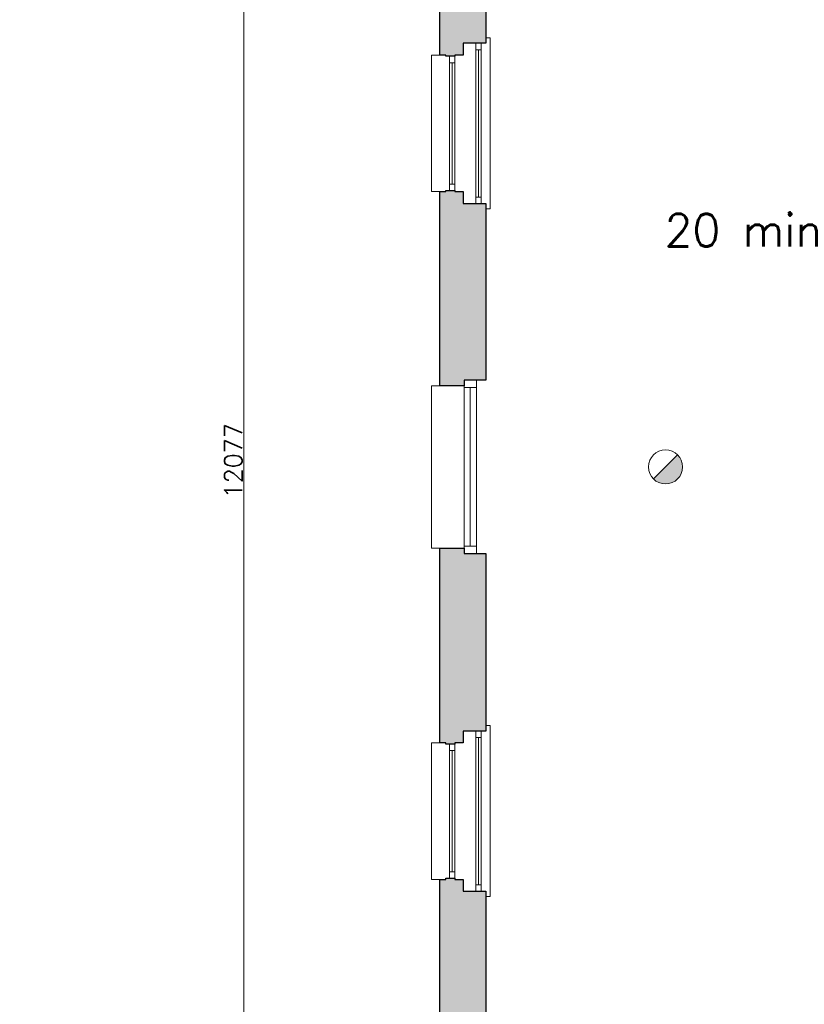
# Model space of a CAD drawing. Header units: millimetres. Extents: x -13022 to 1371524, y -38729 to 632593.
# Tile 187 of 256: x 994227 to 1001471, y -12361 to -3265. Entities that reach past the tile are written whole.
import ezdxf

# ---------------------------------------------------------------- set-up
doc = ezdxf.new("R2010")
doc.units = ezdxf.units.MM
doc.header["$LTSCALE"] = 35
doc.linetypes.add('DASHED', pattern=[200, 100, -100])
for name, color, linetype, lineweight in [('Al65----_beveiliging-inst', 92, 'Continuous', 9), ('B95 tekst', 7, 'Continuous', 25), ('brandveiligheid voorzieningen', 10, 'Continuous', 9)]:
    doc.layers.add(name, color=color, linetype=linetype, lineweight=lineweight)
for name, color, linetype in [('LAYER102', 1, 'Continuous'), ('LAYER111', 7, 'Continuous'), ('LAYER22', 7, 'Continuous'), ('LAYER28', 7, 'Continuous'), ('LAYER30', 7, 'Continuous')]:
    doc.layers.add(name, color=color, linetype=linetype)
doc.styles.add('Algemeen', font='simplex.shx', dxfattribs={"height": 2.5})
doc.styles.get("Standard").update_dxf_attribs({"font": 'simplex.shx'})
doc.dimstyles.new('~R----C~', dxfattribs={"dimtxt": 162, "dimasz": 180, "dimexe": 0.18, "dimexo": 0.0625, "dimgap": 16.2, "dimtad": 1, "dimdec": 0, "dimzin": 0, "dimdsep": 46, "dimtxsty": 'Standard', "dimcen": 0.09, "dimse1": 1, "dimse2": 1, "dimclrd": 7, "dimadec": 0, "dimazin": 0, "dimtfac": 1, "dimtdec": 4, "dimtmove": 0, "dimatfit": 3, "dimfxl": 1, "dimtolj": 1, "dimtzin": 0, "dimlwd": 13, "dimarcsym": 0})

# ---------------------------------------------------------------- blocks, each defined once
blk = doc.blocks.new('*D214')
at = {"layer": 'Defpoints', "color": 0, "linetype": 'Continuous', "transparency": 16777216}
for p in [(996296.4, -1301.7), (997995.4, -1301.7), (997995.4, -13378.3)]:
    blk.add_point(p, dxfattribs=at)
at = {"layer": 'LAYER102', "color": 7, "linetype": 'Continuous', "lineweight": 13, "transparency": 16777216}
blk.add_line((996296.4, -13198.3), (996296.4, -1481.7), dxfattribs=at)
at = {"layer": 'LAYER102', "color": 7, "linetype": 'Continuous', "transparency": 16777216}
for points in [[(996266.4, -1481.7), (996326.4, -1481.7), (996296.4, -1301.7)], [(996266.4, -13198.3), (996326.4, -13198.3), (996296.4, -13378.3)]]:
    blk.add_solid(points, dxfattribs=at)
at = {"layer": 'LAYER102', "color": 0, "linetype": 'Continuous', "transparency": 16777216, "insert": (996199.2, -7340), "char_height": 162, "attachment_point": 5, "rotation": 90}
blk.add_mtext('\\A1;12077', dxfattribs=at)
blk = doc.blocks.new('Brandmelder')
at = {"layer": 'brandveiligheid voorzieningen'}
blk.add_hatch(color=256, dxfattribs=at).paths.add_polyline_path([(76.62, -89.8, 0.198912), (75.85, -87.94), (72.13, -91.66, 0.668179)])
blk.add_line((72.13, -91.66), (75.85, -87.94), dxfattribs=at)
blk.add_circle((73.99, -89.8), 2.63, dxfattribs=at)

msp = doc.modelspace()

# ---------------------------------------------------------------- hatches: boundary and pattern name
at = {"layer": 'LAYER111', "linetype": 'Continuous', "lineweight": 5}
for points in [[(999309.883, -1726.672), (998530.383, -1726.672), (998530.383, -3483.687), (998320.383, -3483.687), (998320.383, -3593.695), (998245.383, -3593.695), (998245.321, -3603.687), (998160.383, -3603.687), (998160.383, -3593.695), (998105.414, -3593.703), (998105.383, -1981.679), (997995.383, -1981.679), (997995.383, -1301.679), (998675.383, -1301.679), (998675.383, -1401.679), (999359.914, -1401.672), (999359.883, -1626.695), (999309.883, -1626.695)], [(998530.383, -6596.695), (998330.383, -6596.687), (998330.321, -6646.687), (998105.414, -6646.672), (998105.414, -4853.687), (998160.383, -4853.679), (998160.383, -4843.672), (998245.321, -4843.679), (998245.383, -4853.656), (998320.383, -4853.656), (998320.383, -4963.648), (998530.383, -4963.648)], [(998530.383, -8196.679), (998530.383, -9836.679), (998320.383, -9836.679), (998320.383, -9946.687), (998245.383, -9946.687), (998245.321, -9956.687), (998160.383, -9956.687), (998160.383, -9946.687), (998105.414, -9946.672), (998105.414, -8146.672), (998330.321, -8146.687), (998330.383, -8196.672)], [(999299.977, -13251.672), (998530.383, -13251.672), (998530.414, -13378.328), (997995.414, -13378.328), (997995.383, -12771.687), (998105.383, -12771.687), (998105.414, -11206.656), (998160.383, -11206.687), (998160.383, -11196.672), (998245.383, -11196.672), (998245.383, -11206.648), (998320.383, -11206.648), (998320.383, -11316.648), (998530.383, -11316.648), (998530.383, -12926.679), (999189.883, -12926.679), (999189.883, -13036.679), (999299.883, -13036.679), (999299.883, -13111.672), (999309.821, -13111.672), (999309.821, -13186.672), (999299.977, -13186.672)]]:
    msp.add_hatch(color=254, dxfattribs=at).paths.add_polyline_path(points, flags=0)

# ---------------------------------------------------------------- linework, layer by layer
at = {"layer": 'LAYER22', "color": 7, "linetype": 'Continuous', "lineweight": 18}
for points in [[(998530.414, -3433.672), (998570.414, -3433.672), (998570.414, -5013.64), (998530.414, -5013.64)], [(998105.414, -4853.687), (998030.414, -4853.687), (998030.414, -3593.703), (998105.414, -3593.703)], [(998105.414, -6646.672), (998030.414, -6646.672), (998030.414, -8146.672), (998105.414, -8146.672)], [(998530.414, -9786.64), (998570.414, -9786.64), (998570.414, -11366.617), (998530.414, -11366.617)], [(998105.414, -11206.656), (998030.414, -11206.656), (998030.414, -9946.672), (998105.414, -9946.672)]]:
    msp.add_lwpolyline(points, dxfattribs=at)
at = {"layer": 'LAYER22', "color": 7, "linetype": 'DASHED', "lineweight": 18}
for points in [[(998530.414, -3433.672), (998570.414, -3433.672), (998570.414, -5013.64), (998530.414, -5013.64)], [(998105.414, -4853.687), (998030.414, -4853.687), (998030.414, -3593.703), (998105.414, -3593.703)], [(998105.414, -6646.672), (998030.414, -6646.672), (998030.414, -8146.672), (998105.414, -8146.672)], [(998530.414, -9786.64), (998570.414, -9786.64), (998570.414, -11366.617), (998530.414, -11366.617)], [(998105.414, -11206.656), (998030.414, -11206.656), (998030.414, -9946.672), (998105.414, -9946.672)]]:
    msp.add_lwpolyline(points, dxfattribs=at)
at = {"layer": 'LAYER28', "color": 7, "linetype": 'Continuous', "lineweight": 25}
for points in [[(999309.883, -1726.672), (998530.383, -1726.672), (998530.383, -3483.687), (998320.383, -3483.687), (998320.383, -3593.695), (998245.383, -3593.695), (998245.321, -3603.687), (998160.383, -3603.687), (998160.383, -3593.695), (998105.414, -3593.703), (998105.383, -1981.679), (997995.383, -1981.679), (997995.383, -1301.679), (998675.383, -1301.679), (998675.383, -1401.679), (999359.914, -1401.672), (999359.883, -1626.695), (999309.883, -1626.695)], [(998530.383, -6596.695), (998330.383, -6596.687), (998330.321, -6646.687), (998105.414, -6646.672), (998105.414, -4853.687), (998160.383, -4853.679), (998160.383, -4843.672), (998245.321, -4843.679), (998245.383, -4853.656), (998320.383, -4853.656), (998320.383, -4963.648), (998530.383, -4963.648)], [(998530.383, -8196.679), (998530.383, -9836.679), (998320.383, -9836.679), (998320.383, -9946.687), (998245.383, -9946.687), (998245.321, -9956.687), (998160.383, -9956.687), (998160.383, -9946.687), (998105.414, -9946.672), (998105.414, -8146.672), (998330.321, -8146.687), (998330.383, -8196.672)], [(999299.977, -13251.672), (998530.383, -13251.672), (998530.414, -13378.328), (997995.414, -13378.328), (997995.383, -12771.687), (998105.383, -12771.687), (998105.414, -11206.656), (998160.383, -11206.687), (998160.383, -11196.672), (998245.383, -11196.672), (998245.383, -11206.648), (998320.383, -11206.648), (998320.383, -11316.648), (998530.383, -11316.648), (998530.383, -12926.679), (999189.883, -12926.679), (999189.883, -13036.679), (999299.883, -13036.679), (999299.883, -13111.672), (999309.821, -13111.672), (999309.821, -13186.672), (999299.977, -13186.672)]]:
    msp.add_lwpolyline(points, close=True, dxfattribs=at)
at = {"layer": 'LAYER30', "color": 7, "linetype": 'Continuous', "lineweight": 18}
for points in [[(998487.727, -3483.672), (998487.727, -3543.672), (998437.727, -3543.672), (998437.727, -3483.672)], [(998195.414, -3663.687), (998195.414, -3603.687), (998245.414, -3603.687), (998245.414, -3663.687)], [(998195.414, -4843.687), (998195.414, -4783.687), (998245.414, -4783.687), (998245.414, -4843.687)], [(998487.727, -4903.633), (998487.727, -4963.633), (998437.727, -4963.633), (998437.727, -4903.633)], [(998330.414, -6663.687), (998330.414, -6596.687), (998444.414, -6596.687), (998444.414, -6663.687)], [(998330.414, -8196.672), (998330.414, -8129.672), (998444.414, -8129.672), (998444.414, -8196.672)], [(998487.727, -9836.648), (998487.727, -9896.648), (998437.727, -9896.648), (998437.727, -9836.648)], [(998195.414, -10016.656), (998195.414, -9956.656), (998245.414, -9956.656), (998245.414, -10016.656)], [(998195.414, -11196.656), (998195.414, -11136.656), (998245.414, -11136.656), (998245.414, -11196.656)], [(998487.727, -11256.609), (998487.727, -11316.609), (998437.727, -11316.609), (998437.727, -11256.609)]]:
    msp.add_lwpolyline(points, close=True, dxfattribs=at)
for points in [[(998437.727, -3543.672), (998437.727, -4903.633)], [(998462.727, -3543.672), (998462.727, -4903.633)], [(998487.727, -3543.672), (998487.727, -4903.633)], [(998195.414, -4783.687), (998195.414, -3663.687)], [(998220.414, -4783.687), (998220.414, -3663.687)], [(998245.414, -4783.687), (998245.414, -3663.687)], [(998330.414, -8129.672), (998330.414, -6663.687)], [(998387.414, -8129.672), (998387.414, -6663.687)], [(998444.414, -8129.672), (998444.414, -6663.687)], [(998437.727, -9896.648), (998437.727, -11256.609)], [(998462.727, -9896.648), (998462.727, -11256.609)], [(998487.727, -9896.648), (998487.727, -11256.609)], [(998195.414, -11136.656), (998195.414, -10016.656)], [(998220.414, -11136.656), (998220.414, -10016.656)], [(998245.414, -11136.656), (998245.414, -10016.656)]]:
    msp.add_lwpolyline(points, dxfattribs=at)

# ---------------------------------------------------------------- block references
at = {"layer": 'Al65----_beveiliging-inst', "xscale": 60, "yscale": 60, "zscale": 60}
msp.add_blockref('Brandmelder', (995750.716, -2008.575), dxfattribs=at)

# ---------------------------------------------------------------- texts
at = {"layer": 'B95 tekst', "style": 'Algemeen'}
msp.add_text('20 min', height=300, dxfattribs=at).set_placement((1000181.604, -5360.017))
at = {"layer": 'LAYER102', "color": 7, "linetype": 'Continuous', "lineweight": 0, "insert": (1280881.667, -7112.351), "char_height": 162, "attachment_point": 7, "line_spacing_factor": 1.333333}
msp.add_mtext('\\pi-1751.3;{\\fArial|b1|i0|c0|p34;\\H1.2346x;opslag + luchtbehandeling\\P\\pi-2018.9;geheel voorzien van watermist\\P\\pi-1560.9;\\fArial|b0|i0|c0|p34;\\H0.81x;o.g. functie + technische ruimte\\P\\pi-461.09;375,0 m2}', dxfattribs=at)
at = {"layer": 'LAYER102', "color": 7, "linetype": 'Continuous', "lineweight": 0, "insert": (646967.933, -9805.398), "char_height": 315, "width": 3554.10039, "attachment_point": 7, "line_spacing_factor": 1.333333}
msp.add_mtext('\\pi1116.4;{\\fArial|b1|i0|c0|p34;Entree\\P\\pi842.58;Kantoren}', dxfattribs=at)

# ---------------------------------------------------------------- dimensions: what is measured, and where the dimension line sits
at = {"layer": 'LAYER102', "color": 7, "linetype": 'Continuous'}
dim = msp.add_linear_dim(base=(996296.383, -1301.672), p1=(997995.414, -13378.328), p2=(997995.383, -1301.672), angle=90, dimstyle='~R----C~', dxfattribs=at)
dim.commit()
dim.dimension.update_dxf_attribs({"geometry": '*D214', "text_midpoint": (996199.183, -7340)})

doc.saveas('drawing.dxf')
